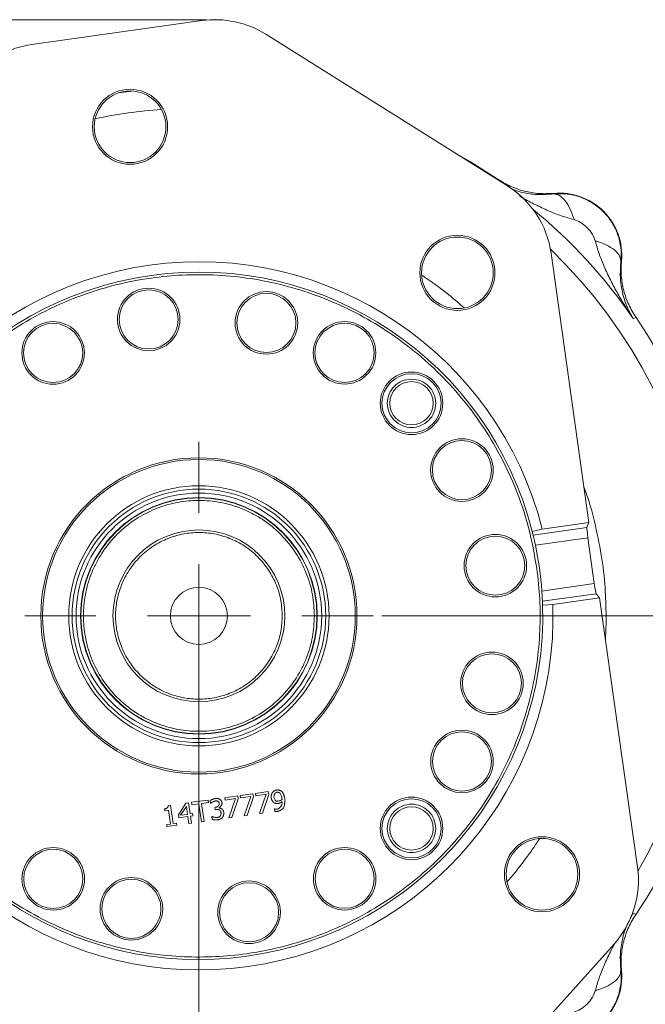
# Model space of a CAD drawing. Header units: inches. Extents: x 0.3 to 33.9, y 0.2 to 21.7.
# Tile 17 of 23: x 24 to 27.7, y 8.7 to 14.4. Entities that reach past the tile are written whole.
import ezdxf

# ---------------------------------------------------------------- set-up
doc = ezdxf.new("R2010")
doc.units = ezdxf.units.IN
doc.header["$MEASUREMENT"] = 0
doc.header["$PDSIZE"] = -1
doc.layers.add('SLD-0', color=7, linetype='Continuous', lineweight=15)
doc.styles.add('SLDTEXTSTYLE0', font='TXT', dxfattribs={"width": 0.75})
doc.dimstyles.new('SLDDIMSTYLE0', dxfattribs={"dimtxt": 0.25, "dimasz": 0.13, "dimexe": 0, "dimexo": 0.0625, "dimgap": 0.0625, "dimtad": 0, "dimtih": 1, "dimtoh": 1, "dimdec": 4, "dimrnd": 1e-09, "dimzin": 12, "dimdsep": 46, "dimtxsty": 'SLDTEXTSTYLE0', "dimsah": 1, "dimcen": 0.09, "dimadec": 0, "dimazin": 3, "dimtfac": 1, "dimtdec": 4, "dimtofl": 0, "dimtmove": 0, "dimatfit": 3, "dimfxl": 1, "dimfrac": 2, "dimtolj": 1, "dimtzin": 12, "dimarcsym": 0})
doc.dimstyles.new('SLDDIMSTYLE1', dxfattribs={"dimtxt": 0.25, "dimasz": 0.13, "dimexe": 0, "dimexo": 0.0625, "dimgap": 0.0625, "dimtad": 0, "dimtih": 1, "dimtoh": 1, "dimdec": 4, "dimrnd": 1e-09, "dimzin": 12, "dimdsep": 46, "dimtxsty": 'SLDTEXTSTYLE0', "dimsah": 1, "dimcen": 0.09, "dimadec": 0, "dimazin": 3, "dimtfac": 1, "dimtdec": 4, "dimtmove": 0, "dimatfit": 0, "dimfxl": 1, "dimfrac": 2, "dimtolj": 1, "dimtzin": 12, "dimarcsym": 0})

# ---------------------------------------------------------------- blocks, each defined once
blk = doc.blocks.new('*D9')
at = {"layer": 'SLD-0'}
for p, q in [((28.133, 10.9058), (28.133, 2.8465)), ((23.803, 6.9007), (23.803, 2.8465)), ((25.4889, 3.0083), (25.4381, 3.0083)), ((25.4381, 3.0083), (25.4381, 2.6114)), ((26.4471, 3.0083), (26.4979, 3.0083)), ((26.4979, 3.0083), (26.4979, 2.6114)), ((23.803, 2.9715), (25.3494, 2.9715)), ((28.133, 2.9715), (26.5867, 2.9715)), ((25.4381, 2.6114), (25.4889, 2.6114)), ((26.4979, 2.6114), (26.4471, 2.6114))]:
    blk.add_line(p, q, dxfattribs=at)
for points in [[(23.803, 2.9715), (23.933, 2.9515), (23.933, 2.9915)], [(28.133, 2.9715), (28.003, 2.9915), (28.003, 2.9515)]]:
    blk.add_solid(points, dxfattribs=at)
at = {"layer": 'SLD-0', "char_height": 0.25, "attachment_point": 1, "style": 'SLDTEXTSTYLE0'}
for s, insert in [('4.33', (25.5432, 3.3813, 0.0039)), ('110.0', (25.5524, 2.9337, 0.0039))]:
    blk.add_mtext(s, dxfattribs=dict(at, insert=insert))
blk = doc.blocks.new('*D10')
at = {"layer": 'SLD-0'}
for p, q in [((25.0977, 14.4261), (17.5523, 14.4261)), ((17.6773, 14.4261), (17.6773, 10.3695)), ((17.1982, 9.9954), (17.1474, 9.9954)), ((17.1474, 9.9954), (17.1474, 9.5986)), ((18.1564, 9.9954), (18.2072, 9.9954)), ((18.2072, 9.9954), (18.2072, 9.5986)), ((17.1474, 9.5986), (17.1982, 9.5986)), ((18.2072, 9.5986), (18.1564, 9.5986)), ((17.6773, 5.4912), (17.6773, 9.5478)), ((23.753, 5.4912), (17.5523, 5.4912))]:
    blk.add_line(p, q, dxfattribs=at)
for points in [[(17.6773, 14.4261), (17.6573, 14.2961), (17.6973, 14.2961)], [(17.6773, 5.4912), (17.6973, 5.6212), (17.6573, 5.6212)]]:
    blk.add_solid(points, dxfattribs=at)
at = {"layer": 'SLD-0', "char_height": 0.25, "attachment_point": 1, "style": 'SLDTEXTSTYLE0'}
for s, insert in [('8.93', (17.2525, 10.3685, 0.0039)), ('226.9', (17.2617, 9.9208, 0.0039))]:
    blk.add_mtext(s, dxfattribs=dict(at, insert=insert))
blk = doc.blocks.new('*D14')
at = {"layer": 'SLD-0'}
for p, q in [((25.053, 10.9058), (25.053, 4.9725)), ((23.803, 6.9007), (23.803, 4.9725)), ((24.0413, 5.1343), (23.9905, 5.1343)), ((23.9905, 5.1343), (23.9905, 4.7374)), ((24.8148, 5.1343), (24.8655, 5.1343)), ((24.8655, 5.1343), (24.8655, 4.7374)), ((23.803, 5.0975), (23.553, 5.0975)), ((25.053, 5.0975), (25.303, 5.0975)), ((23.9905, 4.7374), (24.0413, 4.7374)), ((24.8655, 4.7374), (24.8148, 4.7374))]:
    blk.add_line(p, q, dxfattribs=at)
for points in [[(23.803, 5.0975), (23.673, 5.1175), (23.673, 5.0775)], [(25.053, 5.0975), (25.183, 5.0775), (25.183, 5.1175)]]:
    blk.add_solid(points, dxfattribs=at)
at = {"layer": 'SLD-0', "char_height": 0.25, "attachment_point": 1, "style": 'SLDTEXTSTYLE0'}
for s, insert in [('1.25', (24.0032, 5.5073, -1.4942)), ('31.8', (24.1048, 5.0597, -1.4942))]:
    blk.add_mtext(s, dxfattribs=dict(at, insert=insert))
blk = doc.blocks.new('*D15')
at = {"layer": 'SLD-0'}
for p, q in [((26.1168, 10.9558), (29.5411, 10.9558)), ((29.4161, 10.9558), (29.4161, 9.2543)), ((28.937, 8.8803), (28.8862, 8.8803)), ((28.8862, 8.8803), (28.8862, 8.4834)), ((29.8952, 8.8803), (29.946, 8.8803)), ((29.946, 8.8803), (29.946, 8.4834)), ((28.8862, 8.4834), (28.937, 8.4834)), ((29.946, 8.4834), (29.8952, 8.4834)), ((29.4161, 6.7312), (29.4161, 8.4326)), ((25.6639, 6.7312), (29.5411, 6.7312))]:
    blk.add_line(p, q, dxfattribs=at)
for points in [[(29.4161, 10.9558), (29.3961, 10.8258), (29.4361, 10.8258)], [(29.4161, 6.7312), (29.4361, 6.8612), (29.3961, 6.8612)]]:
    blk.add_solid(points, dxfattribs=at)
at = {"layer": 'SLD-0', "char_height": 0.25, "attachment_point": 1, "style": 'SLDTEXTSTYLE0'}
for s, insert in [('4.22', (28.9913, 9.2533, -1.4942)), ('107.3', (29.0005, 8.8057, -1.4942))]:
    blk.add_mtext(s, dxfattribs=dict(at, insert=insert))
blk = doc.blocks.new('SW_CENTERMARKSYMBOL_1')
at = {"layer": 'SLD-0', "color": 0}
for p, q in [((0, 0.6), (0, 1.01375)), ((0, 0), (0, 0.3)), ((-0.6, 0), (-1.01375, 0)), ((0, 0), (-0.3, 0)), ((0, 0), (0, -0.3)), ((0, 0), (0.3, 0)), ((0.6, 0), (1.01375, 0)), ((0, -0.6), (0, -1.01375))]:
    blk.add_line(p, q, dxfattribs=at)

msp = doc.modelspace()

# ---------------------------------------------------------------- linework, layer by layer
at = {"color": 7, "linetype": 'Continuous', "lineweight": 15}
for p, q in [((24.08029, 14.2814), (25.07054, 14.4207)), ((25.44197, 14.34141), (26.84864, 13.45875)), ((24.66301, 14.01097), (24.58503, 14)), ((27.11812, 13.41174), (27.1183, 13.41492)), ((27.10265, 13.06686), (27.32323, 11.49879)), ((27.51218, 13.02104), (27.509, 13.02086)), ((27.58818, 12.68947), (27.57973, 12.68689)), ((27.59692, 12.69214), (27.58818, 12.68947)), ((27.31111, 11.47012), (26.99797, 11.42607)), ((27.05126, 11.46053), (27.32323, 11.49879)), ((27.32323, 11.49879), (27.31111, 11.47012)), ((26.99279, 11.44701), (27.05126, 11.46053)), ((27.01119, 11.36757), (27.31659, 11.41053)), ((27.31659, 11.41053), (27.35421, 11.14312)), ((27.35421, 11.14312), (27.04881, 11.10016)), ((27.05224, 11.04029), (27.36538, 11.08433)), ((27.36538, 11.08433), (27.38494, 11.06012)), ((27.11297, 11.02186), (27.05304, 11.01873)), ((27.38494, 11.06012), (27.11297, 11.02186)), ((27.38494, 11.06012), (27.60552, 9.49205)), ((25.36782, 9.92046), (25.29242, 9.90985)), ((25.37033, 9.90264), (25.36782, 9.92046)), ((25.45699, 9.933), (25.38159, 9.92239)), ((25.38159, 9.92239), (25.38356, 9.90843)), ((25.38356, 9.90843), (25.4449, 9.91706)), ((25.4449, 9.91706), (25.40534, 9.80455)), ((25.4595, 9.91518), (25.45699, 9.933)), ((24.97792, 9.86561), (24.93338, 9.79689)), ((24.99256, 9.86767), (24.97792, 9.86561)), ((25.00173, 9.80247), (24.99256, 9.86767)), ((25.10619, 9.88365), (25.01066, 9.87021)), ((25.01066, 9.87021), (25.01264, 9.85615)), ((25.01264, 9.85615), (25.0525, 9.86176)), ((25.0525, 9.86176), (25.06724, 9.75699)), ((25.0683, 9.86398), (25.10816, 9.86959)), ((25.08303, 9.75921), (25.0683, 9.86398)), ((25.10816, 9.86959), (25.10619, 9.88365)), ((25.11784, 9.88038), (25.12021, 9.86353)), ((25.12021, 9.86353), (25.12117, 9.86366)), ((25.27865, 9.90791), (25.20325, 9.89731)), ((25.20325, 9.89731), (25.20522, 9.88334)), ((25.20522, 9.88334), (25.26656, 9.89197)), ((25.26656, 9.89197), (25.227, 9.77946)), ((25.24395, 9.78185), (25.28116, 9.8901)), ((25.28116, 9.8901), (25.27865, 9.90791)), ((25.29242, 9.90985), (25.29439, 9.89589)), ((25.29439, 9.89589), (25.35573, 9.90451)), ((25.35573, 9.90451), (25.31617, 9.79201)), ((25.33312, 9.79439), (25.37033, 9.90264)), ((25.42229, 9.80694), (25.4595, 9.91518)), ((24.8527, 9.8315), (24.85423, 9.82061)), ((24.85423, 9.82061), (24.8758, 9.82365)), ((24.88725, 9.85325), (24.87492, 9.85151)), ((24.8758, 9.82365), (24.887, 9.74401)), ((24.90231, 9.74616), (24.88725, 9.85325)), ((24.94645, 9.7947), (24.97989, 9.84674)), ((24.97989, 9.84674), (24.98641, 9.80032)), ((25.01588, 9.80447), (25.00173, 9.80247)), ((25.01768, 9.79166), (25.01588, 9.80447)), ((25.15017, 9.84113), (25.14487, 9.84039)), ((25.14487, 9.84039), (25.14673, 9.82719)), ((25.14673, 9.82719), (25.15347, 9.82814)), ((25.16943, 9.83755), (25.16927, 9.83871)), ((25.40534, 9.80455), (25.42229, 9.80694)), ((25.49399, 9.83195), (25.49322, 9.83184)), ((25.49322, 9.83184), (25.49538, 9.81653)), ((24.887, 9.74401), (24.86543, 9.74098)), ((24.9234, 9.74913), (24.90231, 9.74616)), ((24.92511, 9.737), (24.9234, 9.74913)), ((24.93338, 9.79689), (24.93573, 9.78013)), ((24.93573, 9.78013), (24.98822, 9.78751)), ((24.98641, 9.80032), (24.94645, 9.7947)), ((24.98822, 9.78751), (24.99396, 9.74668)), ((24.99396, 9.74668), (25.00927, 9.74884)), ((25.00353, 9.78967), (25.01768, 9.79166)), ((25.00927, 9.74884), (25.00353, 9.78967)), ((25.06724, 9.75699), (25.08303, 9.75921)), ((25.12871, 9.78773), (25.12756, 9.78757)), ((25.12756, 9.78757), (25.12993, 9.77072)), ((25.227, 9.77946), (25.24395, 9.78185)), ((25.31617, 9.79201), (25.33312, 9.79439)), ((24.86543, 9.74098), (24.86714, 9.72884)), ((24.86714, 9.72884), (24.92511, 9.737)), ((27.57973, 9.22464), (27.58818, 9.22207)), ((27.58818, 9.22207), (27.59692, 9.21939)), ((27.46948, 9.04529), (26.36091, 7.80882)), ((27.509, 8.89067), (27.51218, 8.89049))]:
    msp.add_line(p, q, dxfattribs=at)
at = {"color": 8, "linetype": 'Continuous', "lineweight": 15}
for p, q in [((27.57973, 9.22464), (27.56374, 9.19312)), ((27.57973, 9.22464), (27.56713, 9.20482)), ((27.57415, 9.21653), (27.57973, 9.22464))]:
    msp.add_line(p, q, dxfattribs=at)
at = {"color": 7, "linetype": 'Continuous', "lineweight": 15, "flags": 128}
msp.add_lwpolyline([(26.7894, 13.49966), (26.63402, 13.59903), (26.53194, 13.65748)], dxfattribs=at)
at = {"color": 7, "linetype": 'Continuous', "lineweight": 15}
for centre, radius in [((24.65254, 13.80274), 0.2185), ((24.65254, 13.80274), 0.2085), ((26.55731, 12.95255), 0.2185), ((26.55731, 12.95255), 0.2085), ((24.76083, 12.6812), 0.182), ((24.76083, 12.6812), 0.172), ((25.44584, 12.66111), 0.182), ((25.44584, 12.66111), 0.172), ((24.20455, 12.48632), 0.182), ((25.90069, 12.48677), 0.182), ((24.20455, 12.48632), 0.172), ((25.90069, 12.48677), 0.172), ((26.29046, 12.1932), 0.182), ((26.29046, 12.1932), 0.172), ((26.29046, 12.1932), 0.126), ((26.58358, 11.80424), 0.182), ((26.58358, 11.80424), 0.172), ((25.05303, 10.95577), 0.92), ((25.05303, 10.95577), 0.91), ((25.05303, 10.95577), 0.75741), ((25.05303, 10.95577), 0.73777), ((25.05303, 10.95577), 0.71479), ((25.05303, 10.95577), 0.68898), ((25.05303, 10.95577), 0.687), ((25.05303, 10.95577), 0.5), ((26.77846, 11.24796), 0.182), ((26.77846, 11.24796), 0.172), ((25.05303, 10.95577), 0.166), ((26.75837, 10.56295), 0.182), ((26.75837, 10.56295), 0.172), ((26.58403, 10.10811), 0.182), ((26.58403, 10.10811), 0.172), ((26.29046, 9.71833), 0.182), ((26.29046, 9.71833), 0.172), ((26.29046, 9.71833), 0.126), ((27.04981, 9.45148), 0.2185), ((27.04981, 9.45148), 0.2085), ((24.20537, 9.42476), 0.182), ((24.20537, 9.42476), 0.172), ((25.9015, 9.42521), 0.182), ((25.9015, 9.42521), 0.172), ((24.66021, 9.25042), 0.182), ((24.66021, 9.25042), 0.172), ((25.34522, 9.23033), 0.182), ((25.34522, 9.23033), 0.172)]:
    msp.add_circle(centre, radius, dxfattribs=at)
for centre, radius, start, end in [((25.14767, 13.87239), 0.55371, 57.892429, 98.007227), ((24.15742, 13.73309), 0.55371, 98.007227, 138.122024), ((26.55434, 12.98973), 0.55371, 8.007227, 57.892429), ((27.15243, 13.05517), 0.36137, 354.581053, 95.418947), ((25.05303, 10.95577), 2.061, 14.176726, 181.837727), ((25.05303, 10.95577), 2.001, 14.211256, 181.803198), ((25.05303, 10.95577), 3.08, 325.683879, 34.316121), ((25.05303, 10.95577), 2.001, 13.593659, 14.211256), ((25.05303, 10.95577), 2.001, 4.138178, 11.876275), ((25.05303, 10.95577), 2.061, 194.176726, 1.837727), ((25.05303, 10.95577), 2.001, 194.211256, 1.803198), ((25.05303, 10.95577), 2.001, 1.803198, 2.420794), ((27.0572, 9.41492), 0.55371, 318.122024, 8.007227), ((27.15243, 8.85637), 0.36137, 264.581053, 5.418947)]:
    msp.add_arc(centre, radius, start, end, dxfattribs=at)
at = {"color": 8, "linetype": 'Continuous', "lineweight": 15}
for radius, start, end in [(2.95632, 94.233446, 101.781008), (3.06284, 34.416287, 50.614853), (2.95632, 329.80647, 46.207983)]:
    msp.add_arc((25.05303, 10.95577), radius, start, end, dxfattribs=at)
at = {"color": 7, "linetype": 'Continuous', "lineweight": 15}
for centre, start_param, end_param in [((27.31971, 11.41097), 0.0872665, 1.5707963), ((27.35732, 11.14356), 1.5707963, 3.0543262)]:
    msp.add_ellipse(centre, major_axis=(-0.00836, 0.05942), ratio=0.0524078, start_param=start_param, end_param=end_param, dxfattribs=at)
for points, knots in [([(27.1183, 13.41492), (27.08941, 13.41363), (27.03162, 13.41106), (26.94589, 13.42637), (26.86343, 13.45439), (26.81408, 13.48457), (26.7894, 13.49966)], [0, 0, 0, 0, 0.2500004, 0.4999912, 0.7499864, 1, 1, 1, 1]), ([(27.11812, 13.41174), (27.14446, 13.41272), (27.19703, 13.41468), (27.27462, 13.39548), (27.34619, 13.36092), (27.40838, 13.31112), (27.45818, 13.24893), (27.49274, 13.17736), (27.51194, 13.09977), (27.50998, 13.0472), (27.509, 13.02086)], [0, 0, 0, 0, 0.1254962, 0.2505676, 0.3753551, 0.5000003, 0.6246455, 0.7494328, 0.8745041, 1, 1, 1, 1]), ([(27.2361, 13.26241), (27.22889, 13.28387), (27.21447, 13.32677), (27.18464, 13.37474), (27.15155, 13.40643), (27.12926, 13.41), (27.11812, 13.41179)], [0, 0, 0, 0, 0.2502104, 0.5002053, 0.7500852, 1, 1, 1, 1]), ([(27.23609, 13.26239), (27.24884, 13.25761), (27.27685, 13.24709), (27.31358, 13.21628), (27.34449, 13.17962), (27.35491, 13.15158), (27.35965, 13.13883)], [0, 0, 0, 0, 0.2276926, 0.4999821, 0.7726415, 1, 1, 1, 1]), ([(27.509, 13.02086), (27.50669, 13.03339), (27.50209, 13.05842), (27.46511, 13.0925), (27.41649, 13.12005), (27.3786, 13.13257), (27.35965, 13.13883)], [0, 0, 0, 0, 0.27986302, 0.55952379, 0.77974282, 1, 1, 1, 1]), ([(27.35965, 13.13883), (27.36654, 13.11425), (27.38081, 13.06334), (27.41123, 12.98816), (27.44662, 12.9128), (27.48603, 12.83913), (27.52987, 12.76383), (27.5622, 12.71395), (27.57973, 12.68689)], [0, 0, 0, 0, 0.1486331, 0.3078874, 0.4785516, 0.6434186, 0.806588, 1, 1, 1, 1]), ([(27.509, 13.02086), (27.50683, 12.98853), (27.50242, 12.92249), (27.5165, 12.83689), (27.54082, 12.7571), (27.56672, 12.71037), (27.57973, 12.68689)], [0, 0, 0, 0, 0.2382183, 0.4864886, 0.7420458, 1, 1, 1, 1]), ([(27.59692, 12.69214), (27.58183, 12.71682), (27.55165, 12.76617), (27.52363, 12.84863), (27.50832, 12.93436), (27.51089, 12.99215), (27.51218, 13.02104)], [0, 0, 0, 0, 0.2500135, 0.5000087, 0.7499996, 1, 1, 1, 1]), ([(27.01966, 11.23241), (27.02652, 11.17221), (27.04025, 11.05181), (27.03972, 10.86615), (27.02272, 10.67777), (26.9859, 10.48573), (26.92974, 10.29562), (26.85298, 10.10842), (26.75699, 9.92866), (26.64207, 9.75866), (26.51037, 9.60129), (26.36407, 9.45944), (26.2053, 9.33401), (26.02007, 9.21608), (25.80758, 9.11284), (25.5706, 9.03311), (25.35012, 8.98829), (25.14898, 8.96928), (24.96345, 8.96886), (24.77503, 8.98613), (24.58299, 9.02287), (24.39288, 9.07905), (24.20568, 9.15582), (24.02592, 9.2518), (23.85592, 9.36673), (23.69855, 9.49842), (23.5567, 9.64472), (23.43127, 9.80349), (23.31334, 9.98872), (23.2101, 10.20121), (23.13037, 10.43819), (23.08555, 10.65867), (23.06654, 10.85982), (23.06612, 11.04535), (23.08339, 11.23377), (23.12013, 11.4258), (23.17631, 11.61591), (23.25308, 11.80312), (23.34906, 11.98288), (23.46399, 12.15287), (23.59568, 12.31024), (23.74198, 12.45209), (23.90075, 12.57752), (24.08598, 12.69545), (24.29847, 12.79869), (24.53545, 12.87842), (24.75593, 12.92325), (24.95708, 12.94226), (25.14261, 12.94267), (25.33103, 12.9254), (25.52306, 12.88866), (25.71317, 12.83248), (25.90038, 12.75572), (26.08014, 12.65973), (26.25013, 12.54481), (26.4075, 12.41311), (26.54935, 12.26682), (26.67476, 12.10804), (26.79279, 11.92282), (26.89558, 11.71027), (26.97703, 11.47352), (27.0056, 11.31196), (27.01966, 11.23241)], [0, 0, 0, 0, 0.0145635, 0.0291261, 0.0445627, 0.060001, 0.076081, 0.0921626, 0.1085848, 0.1250086, 0.1414308, 0.1578546, 0.1739346, 0.1900163, 0.2105853, 0.2305931, 0.25, 0.2645622, 0.2791261, 0.2945627, 0.310001, 0.326081, 0.3421626, 0.3585848, 0.3750086, 0.3914308, 0.4078546, 0.4239346, 0.4400163, 0.4605853, 0.4805931, 0.5, 0.5145622, 0.5291261, 0.5445627, 0.560001, 0.576081, 0.5921626, 0.6085848, 0.6250086, 0.6414308, 0.6578546, 0.6739346, 0.6900163, 0.7105853, 0.7305931, 0.75, 0.7645622, 0.7791261, 0.7945627, 0.810001, 0.826081, 0.8421626, 0.8585848, 0.8750086, 0.8914308, 0.9078546, 0.9239346, 0.9400163, 0.9605853, 0.9805943, 1, 1, 1, 1]), ([(26.35038, 12.93787), (26.35767, 12.93318), (26.39437, 12.90958), (26.46382, 12.8586), (26.53818, 12.80105), (26.58217, 12.76172), (26.59448, 12.7507)], [0, 0, 0, 0, 0.0844625, 0.4250832, 0.8390096, 1, 1, 1, 1]), ([(27.29392, 11.70712), (27.29648, 11.7004), (27.32158, 11.6346), (27.35721, 11.50211), (27.3971, 11.31264), (27.41927, 11.12872), (27.42192, 11.01025), (27.42313, 10.95577)], [0, 0, 0, 0, 0.0281525, 0.2758641, 0.5359364, 0.7865854, 1, 1, 1, 1]), ([(25.72503, 10.95577), (25.72285, 10.99675), (25.71836, 11.08118), (25.68097, 11.20642), (25.61897, 11.32686), (25.53158, 11.43432), (25.44171, 11.50731), (25.36268, 11.55347), (25.2819, 11.59026), (25.17843, 11.62003), (25.05303, 11.63152), (24.92761, 11.62002), (24.80237, 11.58402), (24.68193, 11.52162), (24.57447, 11.43435), (24.50148, 11.34445), (24.45532, 11.26542), (24.41853, 11.18464), (24.38876, 11.08117), (24.37727, 10.95577), (24.38877, 10.83035), (24.42478, 10.70511), (24.48717, 10.58467), (24.57445, 10.47721), (24.66434, 10.40422), (24.74337, 10.35806), (24.82415, 10.32127), (24.92762, 10.2915), (25.05302, 10.28001), (25.17844, 10.29151), (25.30368, 10.32752), (25.42412, 10.38991), (25.53159, 10.47719), (25.60456, 10.56708), (25.65076, 10.64611), (25.68737, 10.72689), (25.71839, 10.83036), (25.72286, 10.91478), (25.72503, 10.95577)], [0, 0, 0, 0, 0.0291242, 0.0599929, 0.092145, 0.1249794, 0.1578137, 0.1739079, 0.1900071, 0.2208758, 0.25, 0.2791242, 0.3099929, 0.342145, 0.3749794, 0.4078137, 0.4239079, 0.4400071, 0.4708758, 0.5, 0.5291242, 0.5599929, 0.592145, 0.6249794, 0.6578137, 0.6739079, 0.6900071, 0.7208758, 0.75, 0.7791242, 0.8099929, 0.842145, 0.8749794, 0.9078137, 0.9239079, 0.9400071, 0.9708758, 1, 1, 1, 1]), ([(25.53803, 10.95577), (25.53645, 10.98535), (25.53321, 11.04628), (25.50623, 11.13667), (25.46148, 11.22359), (25.3984, 11.30116), (25.32086, 11.36416), (25.23393, 11.40919), (25.14354, 11.43518), (25.05303, 11.44348), (24.96251, 11.43518), (24.87212, 11.40919), (24.7852, 11.36416), (24.70764, 11.30116), (24.64463, 11.22359), (24.5996, 11.13667), (24.57362, 11.04628), (24.56531, 10.95577), (24.57362, 10.86525), (24.5996, 10.77486), (24.64463, 10.68794), (24.70764, 10.61038), (24.7852, 10.54737), (24.87212, 10.50234), (24.96251, 10.47636), (25.05303, 10.46805), (25.14354, 10.47636), (25.23393, 10.50234), (25.32086, 10.54737), (25.3984, 10.61038), (25.46148, 10.68794), (25.50623, 10.77486), (25.53321, 10.86525), (25.53645, 10.92619), (25.53803, 10.95577)], [0, 0, 0, 0, 0.029129, 0.0600028, 0.0921602, 0.125, 0.1578398, 0.1899972, 0.220871, 0.25, 0.279129, 0.3100028, 0.3421602, 0.375, 0.4078398, 0.4399972, 0.470871, 0.5, 0.529129, 0.5600028, 0.5921602, 0.625, 0.6578398, 0.6899972, 0.720871, 0.75, 0.779129, 0.8100028, 0.8421602, 0.875, 0.9078398, 0.9399972, 0.970871, 1, 1, 1, 1]), ([(26.99797, 11.42607), (26.99827, 11.42486), (26.99886, 11.42243), (27.0016, 11.41088), (27.00526, 11.39495), (27.00867, 11.37952), (27.01063, 11.37025), (27.01119, 11.36757)], [0, 0, 0, 0, 0.2263745, 0.4527247, 0.6797187, 0.907566, 1, 1, 1, 1]), ([(27.04881, 11.10016), (27.04928, 11.0934), (27.05022, 11.07987), (27.05123, 11.06183), (27.0519, 11.0482), (27.05218, 11.04181), (27.05223, 11.04062), (27.05224, 11.04029)], [0, 0, 0, 0, 0.2280821, 0.4561611, 0.6842319, 0.9116683, 1, 1, 1, 1]), ([(27.42313, 10.95577), (27.42313, 10.95517), (27.42313, 10.94941), (27.42303, 10.92784), (27.4223, 10.88249), (27.42024, 10.84236), (27.41899, 10.81802)], [0, 0, 0, 0, 0.0128852, 0.1254736, 0.4694005, 1, 1, 1, 1]), ([(25.48066, 9.92739), (25.48025, 9.92675), (25.47942, 9.92546), (25.47843, 9.92338), (25.47753, 9.92121), (25.47657, 9.91852), (25.47562, 9.9153), (25.47474, 9.91159), (25.47411, 9.90812), (25.47369, 9.9049), (25.47346, 9.90197), (25.47339, 9.89898), (25.47359, 9.89698), (25.47369, 9.89597)], [0, 0, 0, 0, 0.0703249, 0.1405506, 0.2107483, 0.2863981, 0.4024685, 0.5185271, 0.6360912, 0.7261897, 0.8162975, 0.906427, 1, 1, 1, 1]), ([(25.50567, 9.9423), (25.50495, 9.94217), (25.50352, 9.9419), (25.50145, 9.94123), (25.49936, 9.94044), (25.49695, 9.93938), (25.49425, 9.93802), (25.49132, 9.93634), (25.48869, 9.93465), (25.48635, 9.93296), (25.48405, 9.93109), (25.48209, 9.92927), (25.48101, 9.92784), (25.48066, 9.92739)], [0, 0, 0, 0, 0.0736671, 0.1472368, 0.2207779, 0.2998918, 0.4134623, 0.5270241, 0.6419861, 0.7303289, 0.8186851, 0.9427021, 1, 1, 1, 1]), ([(25.48978, 9.89892), (25.48971, 9.90207), (25.48957, 9.90905), (25.49352, 9.91831), (25.49869, 9.92485), (25.50341, 9.92829), (25.50623, 9.929), (25.5074, 9.92929)], [0, 0, 0, 0, 0.2478601, 0.5480542, 0.7718574, 0.9047912, 1, 1, 1, 1]), ([(25.53356, 9.93532), (25.53297, 9.93576), (25.53207, 9.93641), (25.5308, 9.93713), (25.52947, 9.93782), (25.52724, 9.93883), (25.52401, 9.94), (25.52029, 9.94105), (25.51664, 9.94182), (25.51308, 9.94234), (25.51005, 9.94254), (25.50758, 9.94251), (25.50631, 9.94237), (25.50567, 9.9423)], [0, 0, 0, 0, 0.0750467, 0.1129198, 0.1499995, 0.2282794, 0.3642012, 0.5009987, 0.6237223, 0.7464584, 0.8692366, 0.9344467, 1, 1, 1, 1]), ([(25.5074, 9.92929), (25.509, 9.92931), (25.51214, 9.92935), (25.51767, 9.92802), (25.52114, 9.92593), (25.52328, 9.92465)], [0, 0, 0, 0, 0.2835155, 0.5577856, 1, 1, 1, 1]), ([(25.52328, 9.92465), (25.52426, 9.92357), (25.52907, 9.91831), (25.53319, 9.90764), (25.53523, 9.89828), (25.53607, 9.89443)], [0, 0, 0, 0, 0.1314634, 0.642575, 1, 1, 1, 1]), ([(25.55265, 9.89313), (25.55242, 9.89457), (25.55207, 9.89673), (25.55143, 9.89957), (25.55072, 9.90241), (25.54969, 9.90592), (25.54852, 9.90938), (25.54749, 9.91211), (25.54641, 9.91482), (25.54486, 9.91838), (25.54271, 9.92275), (25.54061, 9.92646), (25.53875, 9.92935), (25.53722, 9.93146), (25.53555, 9.93352), (25.53423, 9.93472), (25.53356, 9.93532)], [0, 0, 0, 0, 0.092869, 0.1394243, 0.1857284, 0.2798726, 0.3727097, 0.4191826, 0.4655499, 0.5590421, 0.6673008, 0.7759247, 0.8313008, 0.8866854, 0.9420915, 1, 1, 1, 1]), ([(25.14782, 9.89206), (25.1468, 9.89188), (25.14527, 9.89161), (25.14327, 9.89109), (25.14126, 9.89052), (25.13829, 9.88959), (25.13438, 9.8882), (25.13044, 9.88666), (25.12692, 9.88516), (25.12382, 9.88375), (25.12128, 9.88247), (25.11928, 9.88135), (25.11832, 9.8807), (25.11784, 9.88038)], [0, 0, 0, 0, 0.0958787, 0.14403723, 0.19165987, 0.28936586, 0.43300271, 0.57682561, 0.68216824, 0.7875146, 0.89287518, 0.94635045, 1, 1, 1, 1]), ([(25.12117, 9.86366), (25.1218, 9.86422), (25.12306, 9.86534), (25.12492, 9.86686), (25.1267, 9.86827), (25.12842, 9.86956), (25.13017, 9.87081), (25.13138, 9.87158), (25.13199, 9.87196)], [0, 0, 0, 0, 0.1847713, 0.3697915, 0.5270431, 0.6843689, 0.842057, 1, 1, 1, 1]), ([(25.13199, 9.87196), (25.13272, 9.87235), (25.13419, 9.87314), (25.13647, 9.87417), (25.13877, 9.87514), (25.14112, 9.87604), (25.14311, 9.87674), (25.14474, 9.87724), (25.14639, 9.87771), (25.14766, 9.87795), (25.1485, 9.87811)], [0, 0, 0, 0, 0.141071, 0.28255495, 0.42354973, 0.56467962, 0.70919634, 0.7815339, 0.85375071, 1, 1, 1, 1]), ([(25.1738, 9.88884), (25.17323, 9.88911), (25.17208, 9.88964), (25.17087, 9.89003), (25.16967, 9.8904), (25.16841, 9.89074), (25.16591, 9.8913), (25.16275, 9.89183), (25.15901, 9.89224), (25.15589, 9.89242), (25.15342, 9.89244), (25.15093, 9.89239), (25.14907, 9.89219), (25.14782, 9.89206)], [0, 0, 0, 0, 0.0716341, 0.1431849, 0.1439304, 0.2147119, 0.2908597, 0.4339419, 0.5775547, 0.7175378, 0.7876845, 0.8575597, 1, 1, 1, 1]), ([(25.1485, 9.87811), (25.14932, 9.8782), (25.15095, 9.87836), (25.15344, 9.87833), (25.15594, 9.87818), (25.15819, 9.87791), (25.15987, 9.87761), (25.16099, 9.87735), (25.16211, 9.87705), (25.16292, 9.87671), (25.16346, 9.87649)], [0, 0, 0, 0, 0.161336, 0.323992, 0.4903159, 0.6572301, 0.7704911, 0.8272573, 0.8838177, 1, 1, 1, 1]), ([(25.17154, 9.86446), (25.17159, 9.86399), (25.17166, 9.86328), (25.17162, 9.86184), (25.1714, 9.86022), (25.17093, 9.85857), (25.17047, 9.85735), (25.16993, 9.85613), (25.16898, 9.85434), (25.16775, 9.85251), (25.16648, 9.85093), (25.16509, 9.84937), (25.16339, 9.84773), (25.16133, 9.84607), (25.15938, 9.84471), (25.15728, 9.84349), (25.15504, 9.84244), (25.15266, 9.84159), (25.151, 9.84128), (25.15017, 9.84113)], [0, 0, 0, 0, 0.0414143, 0.06234, 0.1267163, 0.1836653, 0.2124016, 0.2406017, 0.3004194, 0.3891767, 0.4339449, 0.4779229, 0.5711269, 0.6404992, 0.709874, 0.7792554, 0.8530764, 0.926013, 1, 1, 1, 1]), ([(25.16346, 9.87649), (25.16384, 9.87626), (25.1646, 9.87581), (25.16578, 9.87478), (25.16678, 9.87372), (25.16763, 9.87267), (25.16845, 9.87157), (25.16929, 9.87028), (25.1701, 9.86879), (25.17071, 9.86744), (25.17124, 9.866), (25.17144, 9.86499), (25.17154, 9.86446)], [0, 0, 0, 0, 0.0881385, 0.1783912, 0.3144238, 0.3829405, 0.4503913, 0.5918516, 0.6920206, 0.7922072, 0.8924328, 1, 1, 1, 1]), ([(25.16927, 9.83871), (25.16983, 9.83895), (25.17068, 9.8393), (25.17174, 9.83992), (25.1728, 9.8406), (25.17428, 9.84171), (25.1761, 9.84334), (25.17795, 9.8453), (25.17969, 9.84743), (25.18138, 9.84975), (25.18297, 9.85229), (25.18443, 9.85499), (25.18571, 9.85784), (25.18663, 9.86045), (25.18713, 9.86248), (25.18738, 9.8638), (25.18756, 9.86515), (25.18766, 9.86668), (25.18754, 9.86787), (25.18749, 9.86838)], [0, 0, 0, 0, 0.0501534, 0.0755294, 0.1002579, 0.1533902, 0.2269838, 0.3005464, 0.3740948, 0.4522986, 0.536044, 0.6197925, 0.7035522, 0.7918393, 0.8468249, 0.8744349, 0.9018461, 0.9587032, 1, 1, 1, 1]), ([(25.18749, 9.86838), (25.18734, 9.86917), (25.18712, 9.87037), (25.18663, 9.87192), (25.18606, 9.87348), (25.18513, 9.87561), (25.1837, 9.87826), (25.18194, 9.88098), (25.17991, 9.88361), (25.17804, 9.88564), (25.1764, 9.88709), (25.17516, 9.88805), (25.17426, 9.88858), (25.1738, 9.88884)], [0, 0, 0, 0, 0.096051, 0.1445747, 0.1920095, 0.2929824, 0.4210467, 0.549091, 0.6771435, 0.8149954, 0.8761191, 0.9372616, 1, 1, 1, 1]), ([(25.47369, 9.89597), (25.47385, 9.89505), (25.47417, 9.89321), (25.47469, 9.89141), (25.47526, 9.88963), (25.47591, 9.88782), (25.47725, 9.88467), (25.47906, 9.8811), (25.48106, 9.87782), (25.48288, 9.87523), (25.4844, 9.87328), (25.48604, 9.87139), (25.48768, 9.86979), (25.48929, 9.86844), (25.49034, 9.86778), (25.49086, 9.86745)], [0, 0, 0, 0, 0.0820969, 0.1641527, 0.1648364, 0.2461891, 0.3334344, 0.4655507, 0.5985004, 0.6710413, 0.7435875, 0.8161442, 0.8910767, 0.9452785, 1, 1, 1, 1]), ([(25.50078, 9.87935), (25.4996, 9.88031), (25.4959, 9.88335), (25.49199, 9.89021), (25.49048, 9.89614), (25.48978, 9.89892)], [0, 0, 0, 0, 0.1979065, 0.6248192, 1, 1, 1, 1]), ([(25.49086, 9.86745), (25.49149, 9.86713), (25.49275, 9.86649), (25.49407, 9.866), (25.49541, 9.86555), (25.4968, 9.86513), (25.49947, 9.86447), (25.50279, 9.86387), (25.50629, 9.86349), (25.50894, 9.86337), (25.51072, 9.86336), (25.51252, 9.8634), (25.51387, 9.86355), (25.51477, 9.86365)], [0, 0, 0, 0, 0.0860997, 0.1721345, 0.1729586, 0.258143, 0.3499045, 0.5098386, 0.6706448, 0.7798471, 0.8345548, 0.8890788, 1, 1, 1, 1]), ([(25.51648, 9.87734), (25.515, 9.87722), (25.51204, 9.87698), (25.50717, 9.8774), (25.50329, 9.87805), (25.50117, 9.87915), (25.50078, 9.87935)], [0, 0, 0, 0, 0.27769, 0.5547612, 0.9162577, 1, 1, 1, 1]), ([(25.53835, 9.87541), (25.5384, 9.87434), (25.5385, 9.87221), (25.5383, 9.86902), (25.53786, 9.86578), (25.53709, 9.86221), (25.53594, 9.85835), (25.53436, 9.85432), (25.53241, 9.85034), (25.53031, 9.84682), (25.52814, 9.84374), (25.52604, 9.84116), (25.52371, 9.83869), (25.52133, 9.83656), (25.51893, 9.83478), (25.51658, 9.83332), (25.51416, 9.83217), (25.51171, 9.8313), (25.51009, 9.83101), (25.50927, 9.83086)], [0, 0, 0, 0, 0.055743, 0.1114754, 0.1671996, 0.2268886, 0.3022932, 0.3776897, 0.453083, 0.5339727, 0.5919837, 0.649999, 0.7080214, 0.7691795, 0.8168015, 0.8644356, 0.9137149, 0.9565421, 1, 1, 1, 1]), ([(25.51477, 9.86365), (25.51571, 9.86382), (25.51759, 9.86417), (25.51942, 9.86477), (25.52123, 9.8654), (25.52308, 9.86611), (25.526, 9.86742), (25.52912, 9.86902), (25.53197, 9.87068), (25.53406, 9.87205), (25.53542, 9.87302), (25.53676, 9.87403), (25.53772, 9.87485), (25.53835, 9.87541)], [0, 0, 0, 0, 0.1076733, 0.2152022, 0.2165219, 0.3226912, 0.4386153, 0.5774762, 0.7167923, 0.8108261, 0.8579123, 0.9048795, 1, 1, 1, 1]), ([(25.53684, 9.88688), (25.53526, 9.88575), (25.53143, 9.88299), (25.52459, 9.87966), (25.5192, 9.87812), (25.51648, 9.87734)], [0, 0, 0, 0, 0.2572466, 0.6247689, 1, 1, 1, 1]), ([(25.53607, 9.89443), (25.53619, 9.89344), (25.53641, 9.89169), (25.53666, 9.88917), (25.53678, 9.88764), (25.53684, 9.88688)], [0, 0, 0, 0, 0.3944377, 0.6971745, 1, 1, 1, 1]), ([(25.54657, 9.84141), (25.54691, 9.84208), (25.54741, 9.84309), (25.54795, 9.84449), (25.5491, 9.84766), (25.55065, 9.85378), (25.55189, 9.86127), (25.55264, 9.86784), (25.55304, 9.87284), (25.55329, 9.87787), (25.55335, 9.88294), (25.55322, 9.88803), (25.55284, 9.89142), (25.55265, 9.89313)], [0, 0, 0, 0, 0.0427651, 0.0642641, 0.0854975, 0.2352558, 0.4233984, 0.5181402, 0.6129824, 0.7092753, 0.8055722, 0.9018798, 1, 1, 1, 1]), ([(24.87492, 9.85151), (24.87494, 9.85101), (24.87496, 9.85025), (24.87487, 9.84925), (24.87472, 9.84823), (24.87436, 9.84673), (24.87362, 9.8448), (24.87248, 9.8428), (24.87133, 9.84126), (24.87031, 9.84011), (24.8692, 9.83899), (24.8677, 9.83769), (24.86574, 9.83628), (24.86367, 9.83505), (24.86145, 9.83396), (24.85889, 9.83294), (24.85595, 9.83205), (24.85379, 9.83168), (24.8527, 9.8315)], [0, 0, 0, 0, 0.0462647, 0.0696076, 0.0925468, 0.1414229, 0.2109101, 0.2819441, 0.352454, 0.3880281, 0.4229582, 0.4970764, 0.5709199, 0.644752, 0.7185767, 0.7977497, 0.8983704, 1, 1, 1, 1]), ([(25.15347, 9.82814), (25.15422, 9.82823), (25.15534, 9.82836), (25.15684, 9.82843), (25.15836, 9.82848), (25.16048, 9.82847), (25.1632, 9.82833), (25.16566, 9.82807), (25.16762, 9.82776), (25.16909, 9.82744), (25.17056, 9.82705), (25.1715, 9.82664), (25.17198, 9.82642)], [0, 0, 0, 0, 0.12026377, 0.1805712, 0.24048567, 0.36244651, 0.51918566, 0.67641785, 0.7564427, 0.83647908, 0.91654641, 1, 1, 1, 1]), ([(25.1865, 9.8321), (25.18598, 9.83244), (25.18493, 9.83311), (25.1838, 9.83365), (25.18266, 9.83415), (25.18147, 9.83465), (25.17944, 9.83537), (25.17714, 9.83607), (25.17462, 9.83671), (25.17205, 9.83727), (25.17031, 9.83746), (25.16943, 9.83755)], [0, 0, 0, 0, 0.1033317, 0.2065138, 0.20782, 0.3096537, 0.4207755, 0.5645606, 0.7086702, 0.8539905, 1, 1, 1, 1]), ([(25.17198, 9.82642), (25.17238, 9.82618), (25.17319, 9.82568), (25.17438, 9.82457), (25.1756, 9.82322), (25.17679, 9.82161), (25.1779, 9.81988), (25.1789, 9.81807), (25.17979, 9.81619), (25.18053, 9.81428), (25.18116, 9.81228), (25.1814, 9.8109), (25.18153, 9.81019)], [0, 0, 0, 0, 0.0729517, 0.1477986, 0.2514242, 0.3549718, 0.458493, 0.5698876, 0.6758759, 0.7818736, 0.8878932, 1, 1, 1, 1]), ([(25.18153, 9.81019), (25.18161, 9.80948), (25.18176, 9.80807), (25.18174, 9.80664), (25.18169, 9.80522), (25.18159, 9.80375), (25.18129, 9.80151), (25.18084, 9.79921), (25.18025, 9.7969), (25.1795, 9.79461), (25.17874, 9.79283), (25.17807, 9.79155), (25.17775, 9.79104), (25.17758, 9.79078)], [0, 0, 0, 0, 0.1059672, 0.2118769, 0.212823, 0.3177605, 0.4308859, 0.5490592, 0.6672349, 0.7854272, 0.9091162, 0.9544777, 1, 1, 1, 1]), ([(25.19787, 9.81131), (25.19774, 9.81204), (25.19749, 9.81351), (25.19707, 9.81494), (25.19661, 9.81636), (25.1961, 9.8178), (25.19502, 9.82034), (25.19356, 9.82324), (25.19195, 9.82588), (25.19052, 9.82793), (25.18934, 9.82942), (25.18804, 9.83087), (25.18702, 9.83168), (25.1865, 9.8321)], [0, 0, 0, 0, 0.0924282, 0.1848066, 0.1855885, 0.2771622, 0.3753734, 0.5274457, 0.6804941, 0.759282, 0.8380819, 0.9169148, 1, 1, 1, 1]), ([(25.19114, 9.78306), (25.19156, 9.7837), (25.1924, 9.78498), (25.19341, 9.78704), (25.19432, 9.78921), (25.19523, 9.79174), (25.1961, 9.79462), (25.19688, 9.79782), (25.19745, 9.80081), (25.19784, 9.80359), (25.19805, 9.80612), (25.19813, 9.80871), (25.19796, 9.81043), (25.19787, 9.81131)], [0, 0, 0, 0, 0.0777759, 0.1554482, 0.2330898, 0.3168607, 0.428015, 0.5391621, 0.651648, 0.7378585, 0.8240785, 0.9103208, 1, 1, 1, 1]), ([(25.50927, 9.83086), (25.50862, 9.83079), (25.50764, 9.83069), (25.50633, 9.83065), (25.50501, 9.83064), (25.50323, 9.83069), (25.501, 9.83082), (25.49891, 9.83102), (25.49735, 9.83122), (25.49631, 9.83139), (25.49527, 9.83157), (25.4945, 9.8318), (25.49399, 9.83195)], [0, 0, 0, 0, 0.1276785, 0.1918023, 0.2552378, 0.3853411, 0.5380054, 0.6908714, 0.7934832, 0.8448312, 0.8961202, 1, 1, 1, 1]), ([(25.49538, 9.81653), (25.49594, 9.81646), (25.49678, 9.81635), (25.49791, 9.8163), (25.49905, 9.81626), (25.50062, 9.81625), (25.50263, 9.8163), (25.50478, 9.8164), (25.50694, 9.81654), (25.50837, 9.8167), (25.50909, 9.81679)], [0, 0, 0, 0, 0.1233485, 0.185295, 0.246547, 0.372065, 0.5287413, 0.6855234, 0.8426673, 1, 1, 1, 1]), ([(25.50909, 9.81679), (25.51024, 9.81699), (25.51254, 9.81739), (25.5159, 9.8184), (25.51927, 9.81964), (25.52323, 9.82142), (25.52772, 9.82384), (25.53257, 9.82698), (25.53644, 9.82995), (25.53943, 9.8326), (25.54154, 9.8347), (25.5441, 9.83752), (25.54558, 9.83985), (25.54657, 9.84141)], [0, 0, 0, 0, 0.07611057, 0.15218235, 0.22823365, 0.30981688, 0.43507996, 0.56032759, 0.68558362, 0.75290024, 0.82042011, 0.87989434, 1, 1, 1, 1]), ([(25.16051, 9.7816), (25.1596, 9.78152), (25.15779, 9.78135), (25.15595, 9.78142), (25.15413, 9.78152), (25.15225, 9.78168), (25.14863, 9.78214), (25.14416, 9.78294), (25.13981, 9.78395), (25.13635, 9.78489), (25.13377, 9.78569), (25.13119, 9.78657), (25.12954, 9.78734), (25.12871, 9.78773)], [0, 0, 0, 0, 0.0836951, 0.1672536, 0.1683137, 0.2507786, 0.3404717, 0.5036713, 0.6673553, 0.7501248, 0.8328982, 0.915684, 1, 1, 1, 1]), ([(25.12993, 9.77072), (25.13079, 9.77047), (25.13208, 9.77009), (25.13383, 9.76972), (25.1356, 9.76937), (25.13903, 9.7688), (25.14415, 9.76817), (25.14945, 9.76775), (25.15372, 9.76757), (25.15694, 9.76754), (25.16018, 9.76761), (25.16233, 9.76785), (25.16341, 9.76797)], [0, 0, 0, 0, 0.0795326, 0.1194734, 0.1589741, 0.2399244, 0.4283436, 0.6172232, 0.7125542, 0.8078896, 0.9032362, 1, 1, 1, 1]), ([(25.17758, 9.79078), (25.17735, 9.79047), (25.177, 9.79001), (25.17647, 9.78946), (25.1759, 9.78892), (25.17475, 9.78794), (25.1729, 9.78665), (25.17054, 9.78527), (25.16814, 9.78408), (25.16597, 9.78316), (25.1643, 9.78255), (25.16316, 9.7822), (25.162, 9.78187), (25.16111, 9.78171), (25.16051, 9.7816)], [0, 0, 0, 0, 0.0583735, 0.0878575, 0.1166764, 0.1778285, 0.3176224, 0.4586888, 0.5921974, 0.7262193, 0.8169623, 0.8624179, 0.9077356, 1, 1, 1, 1]), ([(25.16341, 9.76797), (25.16439, 9.76814), (25.16634, 9.76849), (25.1692, 9.76934), (25.17206, 9.77037), (25.17494, 9.7716), (25.17785, 9.77301), (25.18071, 9.77458), (25.18328, 9.77617), (25.18557, 9.77776), (25.18755, 9.77932), (25.18948, 9.78103), (25.19058, 9.78237), (25.19114, 9.78306)], [0, 0, 0, 0, 0.0926723, 0.1852736, 0.2778486, 0.3764821, 0.4777376, 0.5789926, 0.681325, 0.7599352, 0.8385581, 0.9172124, 1, 1, 1, 1]), ([(27.03548, 9.6585), (27.02339, 9.63997), (26.99721, 9.59985), (26.95025, 9.53516), (26.90074, 9.47045), (26.86451, 9.4282), (26.84911, 9.41024)], [0, 0, 0, 0, 0.2135643, 0.4626011, 0.7716537, 1, 1, 1, 1]), ([(27.51218, 8.89049), (27.51089, 8.91939), (27.50832, 8.97717), (27.52363, 9.06291), (27.55165, 9.14536), (27.58183, 9.19471), (27.59692, 9.21939)], [0, 0, 0, 0, 0.2500004, 0.4999912, 0.7499864, 1, 1, 1, 1]), ([(27.509, 8.89067), (27.50998, 8.86434), (27.51194, 8.81176), (27.49274, 8.73418), (27.45818, 8.66261), (27.40838, 8.60042), (27.34619, 8.55061), (27.27462, 8.51605), (27.19703, 8.49686), (27.14446, 8.49882), (27.11812, 8.4998)], [0, 0, 0, 0, 0.1254962, 0.2505676, 0.3753551, 0.5000003, 0.6246455, 0.7494328, 0.8745041, 1, 1, 1, 1]), ([(27.35967, 8.77269), (27.38113, 8.7799), (27.42403, 8.79432), (27.472, 8.82415), (27.50369, 8.85725), (27.50726, 8.87953), (27.50905, 8.89067)], [0, 0, 0, 0, 0.2502104, 0.5002053, 0.7500852, 1, 1, 1, 1]), ([(27.35965, 8.77271), (27.35487, 8.75995), (27.34435, 8.73194), (27.31354, 8.69522), (27.27688, 8.66431), (27.24884, 8.65388), (27.23609, 8.64914)], [0, 0, 0, 0, 0.2276926, 0.4999821, 0.7726415, 1, 1, 1, 1])]:
    msp.add_open_spline(points, degree=3, knots=knots, dxfattribs=at)
at = {"color": 8, "linetype": 'Continuous', "lineweight": 15}
for points, knots in [([(26.86844, 13.44204), (26.89057, 13.43431), (26.93803, 13.41775), (27.0199, 13.40535), (27.08584, 13.40964), (27.11812, 13.41174)], [0, 0, 0, 0, 0.3083849, 0.6613376, 1, 1, 1, 1]), ([(26.91853, 13.39976), (26.92448, 13.39626), (26.95416, 13.3788), (27.01015, 13.3495), (27.0854, 13.31393), (27.16061, 13.28356), (27.21151, 13.26929), (27.23609, 13.26239)], [0, 0, 0, 0, 0.0603353, 0.3011146, 0.5503513, 0.7829318, 1, 1, 1, 1]), ([(27.55637, 9.17859), (27.55179, 9.16999), (27.53467, 9.13787), (27.51682, 9.07441), (27.50235, 8.9891), (27.50681, 8.92302), (27.509, 8.89067)], [0, 0, 0, 0, 0.1118302, 0.4177118, 0.7148716, 1, 1, 1, 1]), ([(27.4764, 9.05323), (27.46667, 9.03532), (27.44332, 8.9923), (27.41129, 8.92334), (27.3808, 8.8482), (27.36654, 8.79729), (27.35965, 8.77271)], [0, 0, 0, 0, 0.2027514, 0.4870665, 0.7523811, 1, 1, 1, 1])]:
    msp.add_open_spline(points, degree=3, knots=knots, dxfattribs=at)
at = {"color": 7, "linetype": 'Continuous', "lineweight": 15}
for points in [[(26.29046, 12.3342), (26.27201, 12.33208), (26.2351, 12.32785), (26.18817, 12.29524), (26.1568, 12.24864), (26.14579, 12.19318), (26.1568, 12.13785), (26.18817, 12.0909), (26.2351, 12.05955), (26.29046, 12.04853), (26.34583, 12.05955), (26.39276, 12.0909), (26.42412, 12.13785), (26.43513, 12.19318), (26.42412, 12.24864), (26.39276, 12.29524), (26.34583, 12.32785), (26.30892, 12.33208), (26.29046, 12.3342)], [(26.43146, 9.71833), (26.42934, 9.73678), (26.42511, 9.77369), (26.3925, 9.82063), (26.3459, 9.85199), (26.29044, 9.863), (26.23511, 9.85199), (26.18816, 9.82063), (26.15681, 9.77369), (26.14579, 9.71833), (26.15681, 9.66297), (26.18816, 9.61603), (26.23511, 9.58467), (26.29044, 9.57366), (26.3459, 9.58467), (26.3925, 9.61603), (26.42511, 9.66297), (26.42934, 9.69988), (26.43146, 9.71833)]]:
    msp.add_open_spline(points, degree=3, dxfattribs=at)
at = {"layer": 'SLD-0'}
msp.add_point((25.14767, 14.4261), dxfattribs=at)

# ---------------------------------------------------------------- block references
msp.add_blockref('SW_CENTERMARKSYMBOL_1', (25.05303, 10.95577), dxfattribs=at)

# ---------------------------------------------------------------- dimensions: what is measured, and where the dimension line sits
for base, p1, p2, picture, middle in [((17.6773, 5.49117), (25.14767, 14.4261), (23.80303, 5.49117), '*D10', (17.6773, 9.95863)), ((29.41611, 6.73117), (26.06678, 10.95577), (25.61395, 6.73117), '*D15', (29.41611, 8.84347))]:
    dim = msp.add_linear_dim(base=base, p1=p1, p2=p2, angle=90, dimstyle='SLDDIMSTYLE0', dxfattribs=at)
    dim.commit()
    dim.dimension.update_dxf_attribs({"geometry": picture, "text_midpoint": middle, "dimtype": 160})
for base, p1, p2, dimstyle, picture, middle in [((25.05303, 5.09747), (23.80303, 6.95067), (25.05303, 10.95577), 'SLDDIMSTYLE1', '*D14', (24.42803, 5.09747)), ((23.80303, 2.97148), (28.13303, 10.95577), (23.80303, 6.95067), 'SLDDIMSTYLE0', '*D9', (25.96803, 2.97148))]:
    dim = msp.add_linear_dim(base=base, p1=p1, p2=p2, dimstyle=dimstyle, dxfattribs=at)
    dim.commit()
    dim.dimension.update_dxf_attribs({"geometry": picture, "text_midpoint": middle, "dimtype": 160})

doc.saveas('drawing.dxf')
